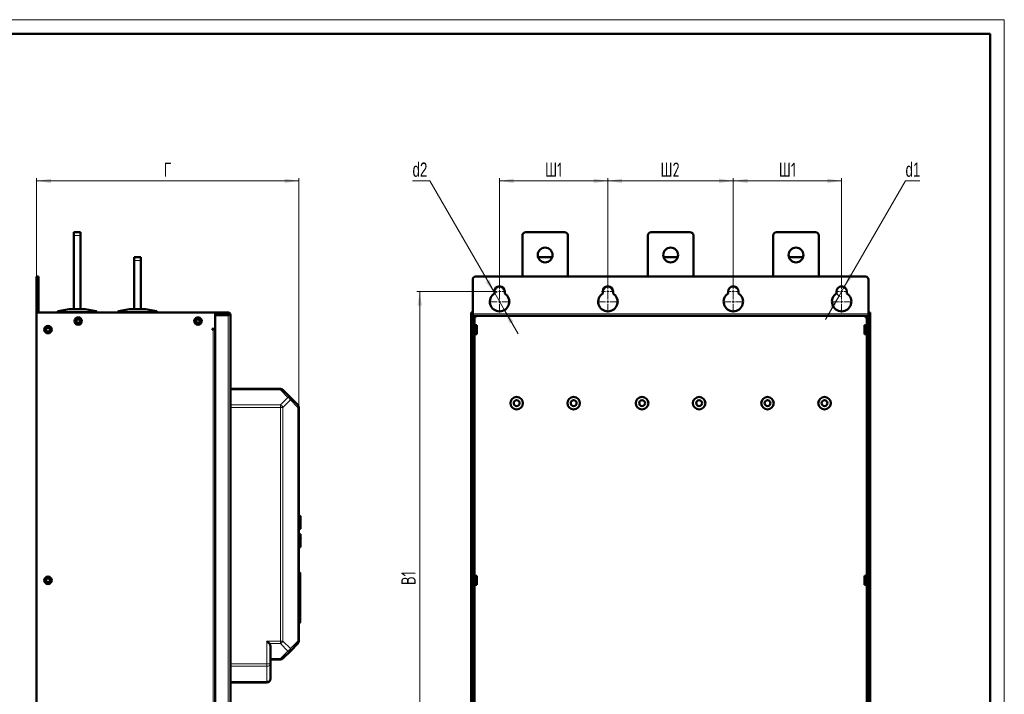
# Model space of a CAD drawing. Header units: millimetres. Extents: x 0 to 594, y 0 to 420.
# Tile 11 of 11: x 249 to 594, y 183 to 420. Entities that reach past the tile are written whole.
import ezdxf

# ---------------------------------------------------------------- set-up
doc = ezdxf.new("R2010")
doc.units = ezdxf.units.MM
doc.layers.add('ОСЕВЫЕ', color=7, linetype='Continuous')
doc.styles.add('SLDTEXTSTYLE0', font='TXT', dxfattribs={"width": 0.7, "bigfont": 'bigfont'})
doc.styles.add('SLDTEXTSTYLE1', font='TXT', dxfattribs={"width": 0.7})
doc.dimstyles.new('SLDDIMSTYLE0', dxfattribs={"dimtxt": 5, "dimasz": 5, "dimexe": 0, "dimexo": 0.0625, "dimgap": 1.25, "dimtad": 2, "dimdec": 1, "dimlfac": 2.5, "dimrnd": 1e-09, "dimzin": 12, "dimdsep": 46, "dimtxsty": 'SLDTEXTSTYLE1', "dimsah": 1, "dimcen": 0.09, "dimadec": 0, "dimazin": 3, "dimtfac": 1, "dimtdec": 3, "dimtofl": 0, "dimtmove": 0, "dimatfit": 3, "dimfxl": 0, "dimfrac": 2, "dimtolj": 1, "dimtzin": 12, "dimarcsym": 0})
doc.dimstyles.new('SLDDIMSTYLE1', dxfattribs={"dimtxt": 5, "dimasz": 5, "dimexe": 0, "dimexo": 0.0625, "dimgap": 1.25, "dimtad": 0, "dimtih": 1, "dimtoh": 1, "dimdec": 1, "dimlfac": 2.5, "dimrnd": 1e-09, "dimzin": 12, "dimdsep": 46, "dimtxsty": 'SLDTEXTSTYLE1', "dimsah": 1, "dimcen": 0, "dimadec": 0, "dimazin": 3, "dimtfac": 1, "dimtdec": 3, "dimtmove": 0, "dimatfit": 3, "dimfxl": 0, "dimfrac": 2, "dimtolj": 1, "dimtzin": 12, "dimarcsym": 0})
doc.dimstyles.new('SLDDIMSTYLE2', dxfattribs={"dimtxt": 5, "dimasz": 5, "dimexe": 0, "dimexo": 0.0625, "dimgap": 1.25, "dimtad": 0, "dimtih": 1, "dimtoh": 1, "dimdec": 1, "dimlfac": 2.5, "dimrnd": 1e-09, "dimzin": 12, "dimdsep": 46, "dimtxsty": 'SLDTEXTSTYLE1', "dimsah": 1, "dimcen": 0, "dimadec": 0, "dimazin": 3, "dimtfac": 1, "dimtdec": 3, "dimtmove": 0, "dimatfit": 3, "dimfxl": 0, "dimfrac": 2, "dimtolj": 1, "dimtzin": 12, "dimarcsym": 0})

# ---------------------------------------------------------------- blocks, each defined once
blk = doc.blocks.new('_D_2')
at = {"color": 7, "linetype": 'Continuous', "lineweight": 0}
for p, q in [((254.58, 329.84), (254.58, 364.43)), ((254.58, 363.43), (346.58, 363.43)), ((346.58, 283.94), (346.58, 364.43))]:
    blk.add_line(p, q, dxfattribs=at)
at = {"color": 7, "linetype": 'Continuous', "lineweight": 18}
for points in [[(254.58, 363.43), (259.58, 362.66), (259.58, 364.2)], [(346.58, 363.43), (341.58, 364.2), (341.58, 362.66)]]:
    blk.add_solid(points, dxfattribs=at)
at = {"color": 7, "linetype": 'Continuous', "lineweight": 18, "insert": (299.16, 369.87), "char_height": 5, "attachment_point": 1, "style": 'SLDTEXTSTYLE0'}
blk.add_mtext('Г', dxfattribs=at)
blk = doc.blocks.new('_D_3')
at = {"color": 7, "linetype": 'Continuous', "lineweight": 0}
for p, q in [((414.74, 324.63), (387.95, 324.63)), ((388.95, 324.63), (388.95, 123.83)), ((414.74, 123.83), (387.95, 123.83))]:
    blk.add_line(p, q, dxfattribs=at)
at = {"color": 7, "linetype": 'Continuous', "lineweight": 18}
for points in [[(388.95, 324.63), (388.18, 319.63), (389.72, 319.63)], [(388.95, 123.83), (389.72, 128.83), (388.18, 128.83)]]:
    blk.add_solid(points, dxfattribs=at)
at = {"color": 7, "linetype": 'Continuous', "lineweight": 18, "insert": (382.51, 221.56), "char_height": 5, "attachment_point": 1, "rotation": 90, "style": 'SLDTEXTSTYLE0'}
blk.add_mtext('В1', dxfattribs=at)
blk = doc.blocks.new('_D_4')
at = {"color": 7, "linetype": 'Continuous', "lineweight": 0}
for p, q in [((416.95, 326.84), (416.95, 364.43)), ((416.95, 363.43), (454.95, 363.43)), ((454.95, 326.84), (454.95, 364.43))]:
    blk.add_line(p, q, dxfattribs=at)
at = {"color": 7, "linetype": 'Continuous', "lineweight": 18}
for points in [[(416.95, 363.43), (421.95, 362.66), (421.95, 364.2)], [(454.95, 363.43), (449.95, 364.2), (449.95, 362.66)]]:
    blk.add_solid(points, dxfattribs=at)
at = {"color": 7, "linetype": 'Continuous', "lineweight": 18, "insert": (432.93, 369.87), "char_height": 5, "attachment_point": 1, "style": 'SLDTEXTSTYLE0'}
blk.add_mtext('Ш1', dxfattribs=at)
blk = doc.blocks.new('_D_5')
at = {"color": 7, "linetype": 'Continuous', "lineweight": 0}
for p, q in [((454.95, 326.84), (454.95, 364.43)), ((454.95, 363.43), (498.95, 363.43)), ((498.95, 326.84), (498.95, 364.43))]:
    blk.add_line(p, q, dxfattribs=at)
at = {"color": 7, "linetype": 'Continuous', "lineweight": 18}
for points in [[(454.95, 363.43), (459.95, 362.66), (459.95, 364.2)], [(498.95, 363.43), (493.95, 364.2), (493.95, 362.66)]]:
    blk.add_solid(points, dxfattribs=at)
at = {"color": 7, "linetype": 'Continuous', "lineweight": 18, "insert": (473.4, 369.87), "char_height": 5, "attachment_point": 1, "style": 'SLDTEXTSTYLE0'}
blk.add_mtext('Ш2', dxfattribs=at)
blk = doc.blocks.new('_D_6')
at = {"color": 7, "linetype": 'Continuous', "lineweight": 0}
for p, q in [((498.95, 326.84), (498.95, 364.43)), ((498.95, 363.43), (536.95, 363.43)), ((536.95, 326.84), (536.95, 364.43))]:
    blk.add_line(p, q, dxfattribs=at)
at = {"color": 7, "linetype": 'Continuous', "lineweight": 18}
for points in [[(498.95, 363.43), (503.95, 362.66), (503.95, 364.2)], [(536.95, 363.43), (531.95, 364.2), (531.95, 362.66)]]:
    blk.add_solid(points, dxfattribs=at)
at = {"color": 7, "linetype": 'Continuous', "lineweight": 18, "insert": (514.93, 369.87), "char_height": 5, "attachment_point": 1, "style": 'SLDTEXTSTYLE0'}
blk.add_mtext('Ш1', dxfattribs=at)
blk = doc.blocks.new('_D_7')
at = {"color": 7, "linetype": 'Continuous', "lineweight": 0}
for p, q in [((537.85, 326.19), (559.35, 363.43)), ((559.35, 363.43), (564.32, 363.43)), ((536.05, 323.07), (537.85, 326.19)), ((536.05, 323.07), (531.24, 314.74))]:
    blk.add_line(p, q, dxfattribs=at)
at = {"color": 7, "linetype": 'Continuous', "lineweight": 18}
blk.add_arc((536.95, 324.63), 1.8, 180.3183, 269.0546, dxfattribs=at)
for points in [[(537.85, 326.19), (541.02, 330.13), (539.68, 330.9)], [(536.05, 323.07), (532.88, 319.12), (534.22, 318.36)]]:
    blk.add_solid(points, dxfattribs=at)
at = {"color": 7, "linetype": 'Continuous', "lineweight": 18, "insert": (559.35, 369.87), "char_height": 5, "attachment_point": 1, "style": 'SLDTEXTSTYLE1'}
blk.add_mtext('d1', dxfattribs=at)
blk = doc.blocks.new('_D_8')
at = {"color": 7, "linetype": 'Continuous', "lineweight": 0}
for p, q in [((392.47, 363.43), (386.43, 363.43)), ((415.25, 323.97), (392.47, 363.43)), ((418.65, 318.08), (415.25, 323.97)), ((418.65, 318.08), (423.46, 309.76))]:
    blk.add_line(p, q, dxfattribs=at)
at = {"color": 7, "linetype": 'Continuous', "lineweight": 18}
blk.add_arc((416.95, 321.03), 3.4, 103.6105, 121.7972, dxfattribs=at)
for points in [[(415.25, 323.97), (413.42, 328.69), (412.08, 327.92)], [(418.65, 318.08), (420.48, 313.37), (421.82, 314.14)]]:
    blk.add_solid(points, dxfattribs=at)
at = {"color": 7, "linetype": 'Continuous', "lineweight": 18, "insert": (386.43, 369.87), "char_height": 5, "attachment_point": 1, "style": 'SLDTEXTSTYLE1'}
blk.add_mtext('d2', dxfattribs=at)
blk = doc.blocks.new('SW_CENTERMARKSYMBOL_12')
at = {"color": 0, "linetype": 'Continuous', "lineweight": 18}
for p, q in [((-0.8, 0), (-2.2, 0)), ((0, 0), (-0.4, 0)), ((0, 0.8), (0, 2.2)), ((0, 0), (0, 0.4)), ((0, 0), (0, -0.4)), ((0, 0), (0.4, 0)), ((0.8, 0), (2.2, 0)), ((0, -0.8), (0, -2.2))]:
    blk.add_line(p, q, dxfattribs=at)
blk = doc.blocks.new('SW_CENTERMARKSYMBOL_13')
at = {"color": 0, "linetype": 'Continuous', "lineweight": 18}
for p, q in [((0, 0.8), (0, 3.8)), ((-0.8, 0), (-3.8, 0)), ((0, 0), (-0.4, 0)), ((0, 0), (0, 0.4)), ((0, 0), (0, -0.4)), ((0, 0), (0.4, 0)), ((0.8, 0), (3.8, 0)), ((0, -0.8), (0, -3.8))]:
    blk.add_line(p, q, dxfattribs=at)
blk = doc.blocks.new('SW_CENTERMARKSYMBOL_14')
at = {"color": 0, "linetype": 'Continuous', "lineweight": 18}
for p, q in [((-0.8, 0), (-2.2, 0)), ((0, 0), (-0.4, 0)), ((0, 0.8), (0, 2.2)), ((0, 0), (0, 0.4)), ((0, 0), (0, -0.4)), ((0, 0), (0.4, 0)), ((0.8, 0), (2.2, 0)), ((0, -0.8), (0, -2.2))]:
    blk.add_line(p, q, dxfattribs=at)
blk = doc.blocks.new('SW_CENTERMARKSYMBOL_15')
at = {"color": 0, "linetype": 'Continuous', "lineweight": 18}
for p, q in [((0, 0.8), (0, 3.8)), ((-0.8, 0), (-3.8, 0)), ((0, 0), (-0.4, 0)), ((0, 0), (0, 0.4)), ((0, 0), (0, -0.4)), ((0, 0), (0.4, 0)), ((0.8, 0), (3.8, 0)), ((0, -0.8), (0, -3.8))]:
    blk.add_line(p, q, dxfattribs=at)
blk = doc.blocks.new('SW_CENTERMARKSYMBOL_16')
at = {"color": 0, "linetype": 'Continuous', "lineweight": 18}
for p, q in [((-0.8, 0), (-2.2, 0)), ((0, 0), (-0.4, 0)), ((0, 0.8), (0, 2.2)), ((0, 0), (0, 0.4)), ((0, 0), (0, -0.4)), ((0, 0), (0.4, 0)), ((0.8, 0), (2.2, 0)), ((0, -0.8), (0, -2.2))]:
    blk.add_line(p, q, dxfattribs=at)
blk = doc.blocks.new('SW_CENTERMARKSYMBOL_17')
at = {"color": 0, "linetype": 'Continuous', "lineweight": 18}
for p, q in [((0, 0.8), (0, 3.8)), ((-0.8, 0), (-3.8, 0)), ((0, 0), (-0.4, 0)), ((0, 0), (0, 0.4)), ((0, 0), (0, -0.4)), ((0, 0), (0.4, 0)), ((0.8, 0), (3.8, 0)), ((0, -0.8), (0, -3.8))]:
    blk.add_line(p, q, dxfattribs=at)
blk = doc.blocks.new('SW_CENTERMARKSYMBOL_18')
at = {"color": 0, "linetype": 'Continuous', "lineweight": 18}
for p, q in [((-0.8, 0), (-2.2, 0)), ((0, 0), (-0.4, 0)), ((0, 0.8), (0, 2.2)), ((0, 0), (0, 0.4)), ((0, 0), (0, -0.4)), ((0, 0), (0.4, 0)), ((0.8, 0), (2.2, 0)), ((0, -0.8), (0, -2.2))]:
    blk.add_line(p, q, dxfattribs=at)
blk = doc.blocks.new('SW_CENTERMARKSYMBOL_19')
at = {"color": 0, "linetype": 'Continuous', "lineweight": 18}
for p, q in [((0, 0.8), (0, 3.8)), ((-0.8, 0), (-3.8, 0)), ((0, 0), (-0.4, 0)), ((0, 0), (0, 0.4)), ((0, 0), (0, -0.4)), ((0, 0), (0.4, 0)), ((0.8, 0), (3.8, 0)), ((0, -0.8), (0, -3.8))]:
    blk.add_line(p, q, dxfattribs=at)

msp = doc.modelspace()

# ---------------------------------------------------------------- linework, layer by layer
at = {"color": 7, "linetype": 'Continuous', "lineweight": 50}
for p, q in [((589, 415), (20, 415)), ((589, 5), (589, 415)), ((269.982, 345.429), (267.582, 345.429)), ((267.582, 345.429), (267.582, 344.229)), ((269.982, 345.429), (269.982, 344.229)), ((426.151, 345.429), (439.751, 345.429)), ((470.151, 345.429), (483.751, 345.429)), ((514.151, 345.429), (527.751, 345.429)), ((267.582, 344.229), (267.582, 318.429)), ((269.982, 344.229), (269.982, 318.429)), ((424.951, 329.829), (424.951, 344.229)), ((440.951, 344.229), (440.951, 329.829)), ((468.951, 329.829), (468.951, 344.229)), ((484.951, 344.229), (484.951, 329.829)), ((512.951, 329.829), (512.951, 344.229)), ((528.951, 344.229), (528.951, 329.829)), ((291.182, 336.629), (288.782, 336.629)), ((288.782, 335.429), (288.782, 336.629)), ((288.782, 318.429), (288.782, 335.429)), ((291.182, 335.429), (291.182, 336.629)), ((291.182, 335.429), (291.182, 318.429)), ((435.425, 336.629), (430.477, 336.629)), ((479.425, 336.629), (474.477, 336.629)), ((523.425, 336.629), (518.477, 336.629)), ((255.182, 329.829), (254.582, 329.829)), ((254.582, 329.829), (254.582, 328.829)), ((254.582, 317.229), (254.582, 328.829)), ((255.182, 329.829), (255.182, 328.829)), ((255.182, 328.829), (255.182, 317.229)), ((407.551, 328.829), (407.551, 316.709)), ((545.351, 329.829), (408.551, 329.829)), ((546.351, 316.709), (546.351, 328.829)), ((415.151, 323.913), (415.151, 324.629)), ((418.751, 324.629), (418.751, 323.913)), ((453.151, 323.913), (453.151, 324.629)), ((456.751, 324.629), (456.751, 323.913)), ((497.151, 323.913), (497.151, 324.629)), ((500.751, 324.629), (500.751, 323.913)), ((535.151, 323.913), (535.151, 324.629)), ((538.751, 324.629), (538.751, 323.913)), ((265.977, 318.428), (262.143, 317.661)), ((271.577, 318.429), (265.988, 318.429)), ((275.422, 317.661), (271.588, 318.428)), ((287.177, 318.428), (283.343, 317.661)), ((292.777, 318.429), (287.188, 318.429)), ((296.622, 317.661), (292.788, 318.428)), ((254.582, 317.229), (317.182, 317.229)), ((254.582, 129.229), (254.582, 317.229)), ((261.982, 317.58), (261.982, 317.229)), ((275.582, 317.229), (275.582, 317.58)), ((276.838, 317.229), (276.838, 317.269)), ((276.894, 317.229), (276.894, 317.269)), ((277.06, 317.269), (276.894, 317.269)), ((277.06, 317.229), (277.06, 317.269)), ((277.431, 317.229), (277.431, 317.269)), ((280.949, 317.269), (277.431, 317.269)), ((280.949, 317.229), (280.949, 317.269)), ((283.182, 317.58), (283.182, 317.229)), ((296.782, 317.229), (296.782, 317.58)), ((298.038, 317.229), (298.038, 317.269)), ((298.094, 317.229), (298.094, 317.269)), ((298.26, 317.269), (298.094, 317.269)), ((298.26, 317.229), (298.26, 317.269)), ((298.421, 317.229), (298.421, 317.269)), ((300.121, 317.269), (298.421, 317.269)), ((300.121, 317.229), (300.121, 317.269)), ((301.154, 317.229), (301.154, 317.269)), ((302.094, 317.269), (302.094, 317.229)), ((302.149, 317.269), (302.143, 317.269)), ((302.149, 317.229), (302.149, 317.269)), ((321.782, 317.229), (317.182, 317.229)), ((317.182, 317.229), (317.182, 311.529)), ((317.182, 316.629), (321.782, 316.629)), ((317.182, 316.346), (321.782, 316.346)), ((317.182, 130.112), (317.182, 316.346)), ((317.262, 316.429), (320.382, 316.429)), ((321.582, 316.429), (320.382, 316.429)), ((321.582, 316.346), (321.582, 316.429)), ((321.782, 316.629), (321.782, 317.229)), ((321.982, 316.429), (322.582, 316.429)), ((322.582, 316.429), (322.582, 130.029)), ((406.951, 317.229), (406.951, 129.229)), ((406.951, 317.229), (407.551, 317.229)), ((407.551, 129.229), (407.551, 317.229)), ((546.351, 316.029), (407.551, 316.029)), ((408.531, 315.729), (407.551, 315.729)), ((407.551, 315.429), (407.551, 131.029)), ((407.551, 315.429), (408.151, 315.429)), ((408.151, 315.729), (408.151, 315.429)), ((408.151, 315.429), (408.151, 131.029)), ((408.151, 315.429), (408.231, 315.429)), ((408.231, 315.429), (408.531, 315.429)), ((408.531, 315.429), (408.531, 315.729)), ((546.351, 315.729), (545.371, 315.729)), ((545.371, 315.729), (545.371, 315.429)), ((545.371, 315.429), (545.671, 315.429)), ((545.751, 315.429), (545.671, 315.429)), ((545.751, 315.429), (545.751, 315.729)), ((546.351, 315.429), (545.751, 315.429)), ((545.751, 131.029), (545.751, 315.429)), ((546.951, 317.229), (546.351, 317.229)), ((546.351, 317.229), (546.351, 129.229)), ((546.351, 131.029), (546.351, 315.429)), ((546.951, 129.229), (546.951, 317.229)), ((317.182, 311.529), (316.202, 311.529)), ((316.202, 311.529), (316.202, 311.229)), ((316.202, 311.229), (316.502, 311.229)), ((317.182, 311.229), (316.502, 311.229)), ((408.951, 312.809), (408.151, 312.809)), ((408.951, 309.649), (408.951, 312.809)), ((545.751, 312.809), (544.951, 312.809)), ((544.951, 312.809), (544.951, 311.229)), ((544.951, 311.229), (544.951, 309.649)), ((408.151, 309.649), (408.951, 309.649)), ((544.951, 309.649), (545.751, 309.649)), ((322.582, 290.429), (340.085, 290.429)), ((340.934, 290.077), (343.582, 287.429)), ((343.582, 287.429), (346.231, 284.78)), ((346.582, 283.932), (346.582, 201.926)), ((346.586, 275.849), (346.582, 275.849)), ((346.582, 273.1), (346.586, 273.1)), ((346.586, 273.949), (346.586, 273.1)), ((346.586, 267.709), (346.582, 267.709)), ((346.586, 267.709), (346.586, 266.909)), ((346.586, 266.909), (346.586, 259.232)), ((346.586, 258.951), (346.586, 255.709)), ((346.586, 255.709), (346.586, 254.909)), ((346.582, 254.909), (346.586, 254.909)), ((346.993, 245.843), (346.582, 245.865)), ((347.182, 243.869), (347.222, 243.869)), ((347.182, 243.149), (347.222, 243.149)), ((346.582, 241.233), (346.993, 241.254)), ((346.993, 239.443), (346.582, 239.465)), ((346.582, 234.833), (346.993, 234.854)), ((346.586, 233.597), (346.582, 233.597)), ((346.586, 233.597), (346.586, 232.749)), ((346.582, 230.849), (346.586, 230.849)), ((346.982, 225.891), (346.582, 225.891)), ((408.951, 224.809), (408.151, 224.809)), ((408.951, 221.649), (408.951, 224.809)), ((545.751, 224.809), (544.951, 224.809)), ((544.951, 224.809), (544.951, 223.229)), ((408.151, 221.649), (408.951, 221.649)), ((544.951, 223.229), (544.951, 221.649)), ((544.951, 221.649), (545.751, 221.649)), ((346.982, 218.989), (346.582, 218.989)), ((346.982, 212.899), (346.582, 212.899)), ((346.582, 208.364), (346.982, 208.364)), ((346.231, 201.077), (343.582, 198.429)), ((336.582, 200.229), (336.582, 193.926)), ((343.582, 198.429), (340.934, 195.78)), ((340.085, 195.429), (336.582, 195.429)), ((336.582, 193.926), (336.582, 188.629)), ((322.582, 187.429), (335.382, 187.429))]:
    msp.add_line(p, q, dxfattribs=at)
at = {"color": 9, "linetype": 'Continuous', "lineweight": 18}
for p, q in [((269.982, 344.229), (267.582, 344.229)), ((288.782, 335.429), (291.182, 335.429)), ((254.582, 328.829), (255.182, 328.829)), ((262.154, 317.66), (265.988, 318.427)), ((265.988, 318.429), (265.988, 318.427)), ((265.988, 318.427), (271.577, 318.427)), ((271.577, 318.427), (271.577, 318.429)), ((271.577, 318.427), (275.411, 317.66)), ((283.354, 317.66), (287.188, 318.427)), ((287.188, 318.429), (287.188, 318.427)), ((287.188, 318.427), (292.777, 318.427)), ((292.777, 318.427), (292.777, 318.429)), ((292.777, 318.427), (296.611, 317.66)), ((275.182, 317.64), (262.382, 317.64)), ((262.382, 317.581), (262.382, 317.64)), ((262.382, 317.229), (262.382, 317.581)), ((262.382, 317.581), (275.182, 317.581)), ((275.182, 317.581), (275.182, 317.64)), ((275.182, 317.581), (275.182, 317.229)), ((296.382, 317.64), (283.582, 317.64)), ((283.582, 317.581), (283.582, 317.64)), ((283.582, 317.581), (296.382, 317.581)), ((283.582, 317.229), (283.582, 317.581)), ((296.382, 317.581), (296.382, 317.64)), ((296.382, 317.581), (296.382, 317.229)), ((320.382, 316.429), (320.382, 316.346)), ((321.782, 316.346), (321.782, 130.112)), ((546.351, 316.709), (407.551, 316.709)), ((407.551, 315.949), (546.351, 315.949)), ((408.231, 312.809), (408.231, 315.429)), ((545.671, 315.429), (545.671, 312.809)), ((316.502, 135.229), (316.502, 311.229)), ((408.231, 224.809), (408.231, 309.649)), ((545.671, 309.649), (545.671, 224.809)), ((340.085, 290.077), (322.582, 290.077)), ((340.085, 290.077), (342.734, 287.429)), ((342.734, 287.429), (340.085, 284.78)), ((322.582, 284.78), (340.085, 284.78)), ((340.085, 283.932), (322.582, 283.932)), ((340.085, 283.932), (340.085, 201.926)), ((340.934, 283.932), (340.085, 283.932)), ((343.582, 286.58), (340.934, 283.932)), ((340.934, 283.932), (340.934, 201.926)), ((346.231, 283.932), (343.582, 286.58)), ((346.231, 283.932), (346.231, 201.926)), ((346.582, 273.949), (346.586, 273.949)), ((346.582, 266.909), (346.586, 266.909)), ((346.586, 255.709), (346.582, 255.709)), ((346.993, 241.254), (346.993, 245.843)), ((346.993, 237.149), (346.993, 239.443)), ((346.993, 234.854), (346.993, 237.149)), ((346.586, 232.749), (346.582, 232.749)), ((408.231, 136.809), (408.231, 221.649)), ((545.671, 221.649), (545.671, 136.809)), ((346.982, 210.193), (346.582, 210.193)), ((335.382, 201.926), (340.085, 201.926)), ((335.382, 193.926), (335.382, 201.926)), ((340.085, 201.077), (336.231, 201.077)), ((340.085, 201.926), (340.934, 201.926)), ((340.085, 201.077), (342.734, 198.429)), ((340.934, 201.926), (343.582, 199.277)), ((343.582, 199.277), (346.231, 201.926)), ((342.734, 198.429), (340.085, 195.78)), ((322.582, 193.926), (335.382, 193.926)), ((335.382, 193.926), (336.582, 193.926)), ((340.085, 195.78), (336.582, 195.78)), ((322.582, 193.077), (335.382, 193.077)), ((335.382, 193.077), (335.382, 187.78)), ((322.582, 187.78), (335.382, 187.78))]:
    msp.add_line(p, q, dxfattribs=at)
at = {"color": 7, "linetype": 'Continuous', "lineweight": 50, "flags": 128}
msp.add_lwpolyline([(317.185, 316.49), (317.198, 316.585), (317.208, 316.629)], dxfattribs=at)
at = {"color": 7, "linetype": 'Continuous', "lineweight": 50}
for centre, radius in [((432.951, 337.429), 2.6), ((476.951, 337.429), 2.6), ((520.951, 337.429), 2.6), ((269.182, 314.229), 1.3), ((269.182, 314.229), 0.9), ((269.182, 314.229), 0.64), ((311.182, 314.229), 1.3), ((311.182, 314.229), 0.9), ((311.182, 314.229), 0.64), ((258.582, 311.229), 1.3), ((258.582, 311.229), 0.9), ((258.582, 311.229), 0.66), ((422.951, 285.429), 2.2), ((442.951, 285.429), 2.2), ((466.951, 285.429), 2.2), ((486.951, 285.429), 2.2), ((510.951, 285.429), 2.2), ((530.951, 285.429), 2.2), ((422.951, 285.429), 1.04), ((442.951, 285.429), 1.04), ((466.951, 285.429), 1.04), ((486.951, 285.429), 1.04), ((510.951, 285.429), 1.04), ((530.951, 285.429), 1.04), ((258.582, 223.229), 1.3), ((258.582, 223.229), 0.9), ((258.582, 223.229), 0.66)]:
    msp.add_circle(centre, radius, dxfattribs=at)
for centre, radius, start, end in [((426.151, 344.229), 1.2, 90, 180), ((439.751, 344.229), 1.2, 0, 90), ((470.151, 344.229), 1.2, 90, 180), ((483.751, 344.229), 1.2, 0, 90), ((514.151, 344.229), 1.2, 90, 180), ((527.751, 344.229), 1.2, 0, 90), ((408.551, 328.829), 1, 90, 180), ((545.351, 328.829), 1, 0, 90), ((416.951, 324.629), 1.8, 0, 180), ((454.951, 324.629), 1.8, 0, 180), ((498.951, 324.629), 1.8, 0, 180), ((536.951, 324.629), 1.8, 0, 180), ((416.951, 321.029), 3.4, 121.96572, 58.03428), ((454.951, 321.029), 3.4, 121.96572, 58.03428), ((498.951, 321.029), 3.4, 121.96572, 58.03428), ((536.951, 321.029), 3.4, 121.96572, 58.03428), ((265.988, 318.369), 0.06, 90, 101.30993), ((271.577, 318.369), 0.06, 78.69007, 90), ((287.188, 318.369), 0.06, 90, 101.30993), ((292.777, 318.369), 0.06, 78.69007, 90), ((262.042, 317.58), 0.06, 152.49164, 180), ((262.042, 317.58), 0.06, 101.30993, 131.7441), ((275.522, 317.58), 0.06, 48.25366, 78.69007), ((275.522, 317.58), 0.06, 0, 27.50836), ((283.242, 317.58), 0.06, 152.49164, 180), ((283.242, 317.58), 0.06, 101.30993, 131.7441), ((296.722, 317.58), 0.06, 48.25366, 78.69007), ((296.722, 317.58), 0.06, 0, 27.50836), ((317.262, 316.509), 0.08, 180, 270), ((317.982, 316.429), 0.2, 90, 180), ((340.085, 289.229), 1.2, 45, 90), ((345.382, 283.932), 1.2, 0, 45), ((346.982, 245.644), 0.2, 0, 87), ((346.982, 241.454), 0.2, 273, 0), ((346.982, 239.244), 0.2, 0, 87), ((346.982, 235.054), 0.2, 273, 0), ((345.382, 201.926), 1.2, 315, 360), ((340.085, 196.629), 1.2, 270, 315.00001), ((335.382, 188.629), 1.2, 270, 360)]:
    msp.add_arc(centre, radius, start, end, dxfattribs=at)
at = {"color": 9, "linetype": 'Continuous', "lineweight": 18}
for centre, radius, start, end in [((265.982, 318.402), 0.026, 74.83549, 100.9807), ((271.583, 318.402), 0.026, 79.0193, 105.16451), ((287.182, 318.402), 0.026, 74.83549, 100.9807), ((292.783, 318.402), 0.026, 79.0193, 105.16451), ((262.147, 317.635), 0.026, 74.83549, 100.9807), ((275.417, 317.635), 0.026, 79.0193, 105.16451), ((283.347, 317.635), 0.026, 74.83549, 100.9807), ((296.617, 317.635), 0.026, 79.0193, 105.16451), ((342.973, 287.004), 0.742, 325.14306, 34.85694), ((341.831, 200.18), 1.971, 297.27378, 332.72622)]:
    msp.add_arc(centre, radius, start, end, dxfattribs=at)
for points, knots in [([(262.114, 317.602), (262.094, 317.598), (262.054, 317.592), (262.013, 317.585), (261.987, 317.58), (261.984, 317.58), (261.982, 317.58)], [0, 0, 0, 0, 0.2625573, 0.5165854, 0.7623146, 1, 1, 1, 1]), ([(262.154, 317.66), (262.149, 317.658), (262.139, 317.654), (262.127, 317.64), (262.118, 317.622), (262.115, 317.609), (262.114, 317.602)], [0, 0, 0, 0, 0.27892058, 0.49994961, 0.7576925, 1, 1, 1, 1]), ([(262.382, 317.581), (262.334, 317.582), (262.235, 317.584), (262.155, 317.596), (262.114, 317.602)], [0, 0, 0, 0, 0.4870401, 1, 1, 1, 1]), ([(262.382, 317.64), (262.34, 317.641), (262.256, 317.642), (262.188, 317.654), (262.154, 317.66)], [0, 0, 0, 0, 0.49834372, 1, 1, 1, 1]), ([(275.411, 317.66), (275.377, 317.654), (275.309, 317.642), (275.225, 317.641), (275.182, 317.64)], [0, 0, 0, 0, 0.5016563, 1, 1, 1, 1]), ([(275.451, 317.602), (275.41, 317.596), (275.33, 317.584), (275.231, 317.582), (275.182, 317.581)], [0, 0, 0, 0, 0.5129599, 1, 1, 1, 1]), ([(275.451, 317.602), (275.45, 317.609), (275.447, 317.622), (275.438, 317.64), (275.426, 317.654), (275.416, 317.658), (275.411, 317.66)], [0, 0, 0, 0, 0.2423312, 0.5000503, 0.721113, 1, 1, 1, 1]), ([(275.582, 317.58), (275.581, 317.58), (275.578, 317.58), (275.552, 317.585), (275.511, 317.592), (275.471, 317.598), (275.451, 317.602)], [0, 0, 0, 0, 0.2376854, 0.4834146, 0.7374427, 1, 1, 1, 1]), ([(283.314, 317.602), (283.294, 317.598), (283.254, 317.592), (283.213, 317.585), (283.187, 317.58), (283.184, 317.58), (283.182, 317.58)], [0, 0, 0, 0, 0.26255734, 0.51658536, 0.76231457, 1, 1, 1, 1]), ([(283.354, 317.66), (283.349, 317.658), (283.339, 317.654), (283.327, 317.64), (283.318, 317.622), (283.315, 317.609), (283.314, 317.602)], [0, 0, 0, 0, 0.2789206, 0.4999496, 0.7576925, 1, 1, 1, 1]), ([(283.582, 317.581), (283.534, 317.582), (283.435, 317.584), (283.355, 317.596), (283.314, 317.602)], [0, 0, 0, 0, 0.4870401, 1, 1, 1, 1]), ([(283.582, 317.64), (283.54, 317.641), (283.456, 317.642), (283.388, 317.654), (283.354, 317.66)], [0, 0, 0, 0, 0.4983437, 1, 1, 1, 1]), ([(296.611, 317.66), (296.577, 317.654), (296.509, 317.642), (296.425, 317.641), (296.382, 317.64)], [0, 0, 0, 0, 0.5016563, 1, 1, 1, 1]), ([(296.651, 317.602), (296.61, 317.596), (296.53, 317.584), (296.431, 317.582), (296.382, 317.581)], [0, 0, 0, 0, 0.5129599, 1, 1, 1, 1]), ([(296.651, 317.602), (296.65, 317.609), (296.647, 317.622), (296.638, 317.64), (296.626, 317.654), (296.616, 317.658), (296.611, 317.66)], [0, 0, 0, 0, 0.2423312, 0.5000503, 0.721113, 1, 1, 1, 1]), ([(296.782, 317.58), (296.781, 317.58), (296.778, 317.58), (296.752, 317.585), (296.711, 317.592), (296.671, 317.598), (296.651, 317.602)], [0, 0, 0, 0, 0.2376854, 0.4834146, 0.7374427, 1, 1, 1, 1])]:
    msp.add_open_spline(points, degree=3, knots=knots, dxfattribs=at)
at = {"color": 7, "linetype": 'Continuous', "lineweight": 50}
for points, knots in [([(262.012, 317.631), (262.008, 317.628), (261.999, 317.622), (261.99, 317.609), (261.985, 317.595), (261.985, 317.585), (261.985, 317.58)], [0, 0, 0, 0, 0.2496677, 0.5038685, 0.7559344, 1, 1, 1, 1]), ([(262.143, 317.661), (262.126, 317.657), (262.093, 317.651), (262.058, 317.644), (262.035, 317.639), (262.032, 317.639), (262.031, 317.638)], [0, 0, 0, 0, 0.2504587, 0.5014238, 0.7501947, 1, 1, 1, 1]), ([(262.114, 317.602), (262.114, 317.608), (262.113, 317.623), (262.118, 317.64), (262.126, 317.652), (262.134, 317.658), (262.14, 317.66), (262.143, 317.661)], [0, 0, 0, 0, 0.231821, 0.4992739, 0.7031761, 0.840111, 1, 1, 1, 1]), ([(275.422, 317.661), (275.425, 317.66), (275.431, 317.658), (275.439, 317.652), (275.446, 317.64), (275.452, 317.623), (275.451, 317.608), (275.451, 317.602)], [0, 0, 0, 0, 0.1599166, 0.2968601, 0.5007262, 0.7681984, 1, 1, 1, 1]), ([(275.534, 317.638), (275.533, 317.639), (275.53, 317.639), (275.507, 317.644), (275.472, 317.651), (275.439, 317.657), (275.422, 317.661)], [0, 0, 0, 0, 0.2483064, 0.4985086, 0.7480251, 1, 1, 1, 1]), ([(275.58, 317.58), (275.58, 317.585), (275.58, 317.595), (275.575, 317.609), (275.566, 317.622), (275.557, 317.628), (275.553, 317.631)], [0, 0, 0, 0, 0.24406561, 0.49613153, 0.7503323, 1, 1, 1, 1]), ([(277.431, 317.269), (277.404, 317.269), (277.338, 317.269), (277.243, 317.269), (277.161, 317.269), (277.098, 317.269), (277.065, 317.269), (277.062, 317.269), (277.06, 317.269)], [0, 0, 0, 0, 0.1229277, 0.30328922, 0.44796741, 0.59214605, 0.83283118, 1, 1, 1, 1]), ([(283.212, 317.631), (283.208, 317.628), (283.199, 317.622), (283.19, 317.609), (283.185, 317.595), (283.185, 317.585), (283.185, 317.58)], [0, 0, 0, 0, 0.2496677, 0.5038685, 0.7559344, 1, 1, 1, 1]), ([(283.343, 317.661), (283.326, 317.657), (283.293, 317.651), (283.258, 317.644), (283.235, 317.639), (283.232, 317.639), (283.231, 317.638)], [0, 0, 0, 0, 0.25045867, 0.50142376, 0.75019467, 1, 1, 1, 1]), ([(283.314, 317.602), (283.314, 317.608), (283.313, 317.623), (283.318, 317.64), (283.326, 317.652), (283.334, 317.658), (283.34, 317.66), (283.343, 317.661)], [0, 0, 0, 0, 0.231821, 0.4992739, 0.7031761, 0.840111, 1, 1, 1, 1]), ([(296.622, 317.661), (296.625, 317.66), (296.631, 317.658), (296.639, 317.652), (296.646, 317.64), (296.652, 317.623), (296.651, 317.608), (296.651, 317.602)], [0, 0, 0, 0, 0.1599166, 0.2968601, 0.5007262, 0.7681984, 1, 1, 1, 1]), ([(296.734, 317.638), (296.733, 317.639), (296.73, 317.639), (296.707, 317.644), (296.672, 317.651), (296.639, 317.657), (296.622, 317.661)], [0, 0, 0, 0, 0.2483064, 0.4985086, 0.7480251, 1, 1, 1, 1]), ([(296.78, 317.58), (296.78, 317.585), (296.78, 317.595), (296.775, 317.609), (296.766, 317.622), (296.757, 317.628), (296.753, 317.631)], [0, 0, 0, 0, 0.2440656, 0.4961315, 0.7503323, 1, 1, 1, 1]), ([(298.421, 317.269), (298.397, 317.269), (298.351, 317.269), (298.292, 317.269), (298.265, 317.269), (298.262, 317.269), (298.26, 317.269)], [0, 0, 0, 0, 0.2689364, 0.5392011, 0.8080127, 1, 1, 1, 1]), ([(347.182, 243.549), (347.182, 243.812), (347.182, 244.218), (347.182, 244.705), (347.182, 245.041), (347.182, 245.311), (347.182, 245.573), (347.182, 245.616), (347.182, 245.644)], [0, 0, 0, 0, 0.2394568, 0.3683607, 0.5, 0.6316393, 0.7605432, 1, 1, 1, 1]), ([(347.182, 241.454), (347.182, 241.482), (347.182, 241.525), (347.182, 241.786), (347.182, 242.056), (347.182, 242.392), (347.182, 242.88), (347.182, 243.285), (347.182, 243.549)], [0, 0, 0, 0, 0.2394568, 0.3683607, 0.5, 0.6316393, 0.7605432, 1, 1, 1, 1]), ([(347.182, 237.149), (347.182, 237.412), (347.182, 237.818), (347.182, 238.305), (347.182, 238.641), (347.182, 238.911), (347.182, 239.173), (347.182, 239.216), (347.182, 239.244)], [0, 0, 0, 0, 0.2394568, 0.3683607, 0.5, 0.6316393, 0.7605432, 1, 1, 1, 1]), ([(347.182, 235.054), (347.182, 235.082), (347.182, 235.125), (347.182, 235.386), (347.182, 235.656), (347.182, 235.992), (347.182, 236.48), (347.182, 236.885), (347.182, 237.149)], [0, 0, 0, 0, 0.2394568, 0.3683607, 0.5, 0.6316393, 0.7605432, 1, 1, 1, 1]), ([(347.222, 237.846), (347.222, 237.871), (347.222, 237.904), (347.222, 237.938), (347.222, 237.947)], [0, 0, 0, 0, 0.7459548, 1, 1, 1, 1]), ([(346.982, 225.862), (346.982, 225.871), (346.982, 225.91), (346.982, 225.723), (346.982, 225.331), (346.982, 224.791), (346.982, 223.911), (346.982, 222.68), (346.982, 221.612), (346.982, 220.748), (346.982, 220.048), (346.982, 219.505), (346.982, 219.204), (346.982, 219.129)], [0, 0, 0, 0, 0.0439483, 0.1953701, 0.2721675, 0.3488549, 0.4856961, 0.6044659, 0.7346037, 0.8032988, 0.8720627, 0.9679092, 1, 1, 1, 1]), ([(346.982, 218.989), (346.982, 218.735), (346.982, 218.09), (346.982, 217.009), (346.982, 215.876), (346.982, 214.868), (346.982, 213.871), (346.982, 213.259), (346.982, 212.899)], [0, 0, 0, 0, 0.1250906, 0.3179914, 0.510708, 0.6533693, 0.7958207, 1, 1, 1, 1]), ([(346.982, 212.899), (346.982, 212.687), (346.982, 212.093), (346.982, 211.127), (346.982, 210.536), (346.982, 210.193)], [0, 0, 0, 0, 0.1892578, 0.5302376, 1, 1, 1, 1]), ([(346.982, 210.193), (346.982, 210.068), (346.982, 209.692), (346.982, 209.184), (346.982, 208.712), (346.982, 208.37), (346.982, 208.408), (346.982, 208.42)], [0, 0, 0, 0, 0.1148571, 0.3461682, 0.577647, 0.8651323, 1, 1, 1, 1]), ([(336.231, 201.077), (336.104, 201.204), (335.841, 201.467), (335.539, 201.769), (335.382, 201.926)], [0, 0, 0, 0, 0.4814571, 1, 1, 1, 1]), ([(336.231, 201.077), (336.332, 200.95), (336.541, 200.687), (336.568, 200.385), (336.582, 200.229)], [0, 0, 0, 0, 0.4814571, 1, 1, 1, 1])]:
    msp.add_open_spline(points, degree=3, knots=knots, dxfattribs=at)
for points in [[(321.782, 317.229), (321.887, 317.217), (322.097, 317.193), (322.361, 317.008), (322.546, 316.743), (322.57, 316.534), (322.582, 316.429)], [(321.982, 316.429), (321.979, 316.455), (321.973, 316.507), (321.927, 316.573), (321.861, 316.62), (321.809, 316.626), (321.782, 316.629)], [(322.582, 316.429), (322.57, 316.422), (322.546, 316.408), (322.361, 316.387), (322.097, 316.367), (321.887, 316.353), (321.782, 316.346)], [(321.782, 316.346), (321.809, 316.353), (321.861, 316.367), (321.927, 316.387), (321.973, 316.408), (321.979, 316.422), (321.982, 316.429)]]:
    msp.add_open_spline(points, degree=3, dxfattribs=at)
at = {"color": 9, "linetype": 'Continuous', "lineweight": 18}
for points in [[(340.085, 290.077), (340.085, 290.13), (340.085, 290.234), (340.085, 290.344), (340.085, 290.415), (340.085, 290.424), (340.085, 290.429)], [(340.934, 290.077), (340.886, 290.114), (340.789, 290.189), (340.58, 290.218), (340.342, 290.189), (340.171, 290.114), (340.085, 290.077)], [(342.734, 287.429), (342.82, 287.466), (342.991, 287.54), (343.229, 287.57), (343.437, 287.54), (343.534, 287.466), (343.582, 287.429)], [(343.582, 286.58), (343.534, 286.666), (343.437, 286.837), (343.229, 287.075), (342.991, 287.284), (342.82, 287.38), (342.734, 287.429)], [(340.085, 283.932), (340.085, 284.01), (340.085, 284.167), (340.085, 284.393), (340.085, 284.604), (340.085, 284.721), (340.085, 284.78)], [(340.085, 284.78), (340.171, 284.732), (340.342, 284.635), (340.58, 284.426), (340.789, 284.188), (340.886, 284.017), (340.934, 283.932)], [(346.231, 283.932), (346.268, 284.017), (346.343, 284.188), (346.372, 284.426), (346.343, 284.635), (346.268, 284.732), (346.231, 284.78)], [(346.582, 283.932), (346.578, 283.932), (346.569, 283.932), (346.497, 283.932), (346.388, 283.932), (346.283, 283.932), (346.231, 283.932)], [(340.085, 201.077), (340.085, 201.136), (340.085, 201.253), (340.085, 201.464), (340.085, 201.69), (340.085, 201.847), (340.085, 201.926)], [(340.934, 201.926), (340.886, 201.84), (340.789, 201.669), (340.58, 201.431), (340.342, 201.222), (340.171, 201.126), (340.085, 201.077)], [(346.231, 201.077), (346.268, 201.126), (346.343, 201.222), (346.372, 201.431), (346.343, 201.669), (346.268, 201.84), (346.231, 201.926)], [(346.231, 201.926), (346.283, 201.926), (346.388, 201.926), (346.497, 201.926), (346.569, 201.926), (346.578, 201.926), (346.582, 201.926)], [(343.582, 198.429), (343.534, 198.391), (343.437, 198.317), (343.229, 198.288), (342.991, 198.317), (342.82, 198.391), (342.734, 198.429)], [(343.582, 199.277), (343.62, 199.192), (343.694, 199.021), (343.724, 198.782), (343.694, 198.574), (343.62, 198.477), (343.582, 198.429)], [(335.382, 193.077), (335.382, 193.136), (335.382, 193.253), (335.382, 193.464), (335.382, 193.69), (335.382, 193.847), (335.382, 193.926)], [(336.582, 193.926), (336.564, 193.815), (336.528, 193.592), (336.251, 193.312), (335.854, 193.115), (335.54, 193.09), (335.382, 193.077)], [(340.085, 195.78), (340.171, 195.743), (340.342, 195.669), (340.58, 195.639), (340.789, 195.669), (340.886, 195.743), (340.934, 195.78)], [(340.085, 195.429), (340.085, 195.433), (340.085, 195.442), (340.085, 195.514), (340.085, 195.623), (340.085, 195.728), (340.085, 195.78)], [(335.382, 187.78), (335.54, 187.793), (335.854, 187.818), (336.251, 188.015), (336.528, 188.295), (336.564, 188.518), (336.582, 188.629)], [(335.382, 187.429), (335.382, 187.433), (335.382, 187.442), (335.382, 187.514), (335.382, 187.623), (335.382, 187.728), (335.382, 187.78)]]:
    msp.add_open_spline(points, degree=3, dxfattribs=at)
at = {"layer": 'ОСЕВЫЕ', "lineweight": 18}
for p, q in [((0, 420), (594, 420)), ((594, 420), (594, 0))]:
    msp.add_line(p, q, dxfattribs=at)

# ---------------------------------------------------------------- block references
at = {"color": 7, "linetype": 'Continuous', "lineweight": 0}
for name, p in [('SW_CENTERMARKSYMBOL_13', (416.951, 321.029)), ('SW_CENTERMARKSYMBOL_12', (416.951, 324.629)), ('SW_CENTERMARKSYMBOL_15', (454.951, 321.029)), ('SW_CENTERMARKSYMBOL_14', (454.951, 324.629)), ('SW_CENTERMARKSYMBOL_17', (498.951, 321.029)), ('SW_CENTERMARKSYMBOL_16', (498.951, 324.629)), ('SW_CENTERMARKSYMBOL_19', (536.951, 321.029)), ('SW_CENTERMARKSYMBOL_18', (536.951, 324.629))]:
    msp.add_blockref(name, p, dxfattribs=at)

# ---------------------------------------------------------------- dimensions: what is measured, and where the dimension line sits
at = {"color": 7, "linetype": 'Continuous', "lineweight": 18}
for base, p1, p2, text, picture, middle in [((346.582, 363.429), (254.582, 329.829), (346.582, 283.932), 'Г', '_D_2', (300.582, 363.429)), ((454.951, 363.429), (416.951, 326.829), (454.951, 326.829), 'Ш1', '_D_4', (435.951, 363.429)), ((498.951, 363.429), (454.951, 326.829), (498.951, 326.829), 'Ш2', '_D_5', (476.951, 363.429)), ((536.951, 363.429), (498.951, 326.829), (536.951, 326.829), 'Ш1', '_D_6', (517.951, 363.429))]:
    dim = msp.add_linear_dim(base=base, p1=p1, p2=p2, text=text, dimstyle='SLDDIMSTYLE0', dxfattribs=at)
    dim.commit()
    dim.dimension.update_dxf_attribs({"geometry": picture, "text_midpoint": middle, "dimtype": 160})
for p1, p2, text, dimstyle, picture, middle in [((415.251, 323.973), (418.651, 318.084), 'd2', 'SLDDIMSTYLE2', '_D_8', (389.45, 367.245)), ((537.851, 326.188), (536.051, 323.07), 'd1', 'SLDDIMSTYLE1', '_D_7', (561.838, 367.245))]:
    dim = msp.add_diameter_dim_2p(p1=p1, p2=p2, text=text, dimstyle=dimstyle, override={"dimpost": '<>'}, dxfattribs=at)
    dim.commit()
    dim.dimension.update_dxf_attribs({"geometry": picture, "text_midpoint": middle, "dimtype": 163})
dim = msp.add_linear_dim(base=(388.951, 123.829), p1=(414.751, 324.629), p2=(414.751, 123.829), angle=90, text='В1', dimstyle='SLDDIMSTYLE0', dxfattribs=at)
dim.commit()
dim.dimension.update_dxf_attribs({"geometry": '_D_3', "text_midpoint": (388.951, 224.229), "dimtype": 160})

doc.saveas('drawing.dxf')
